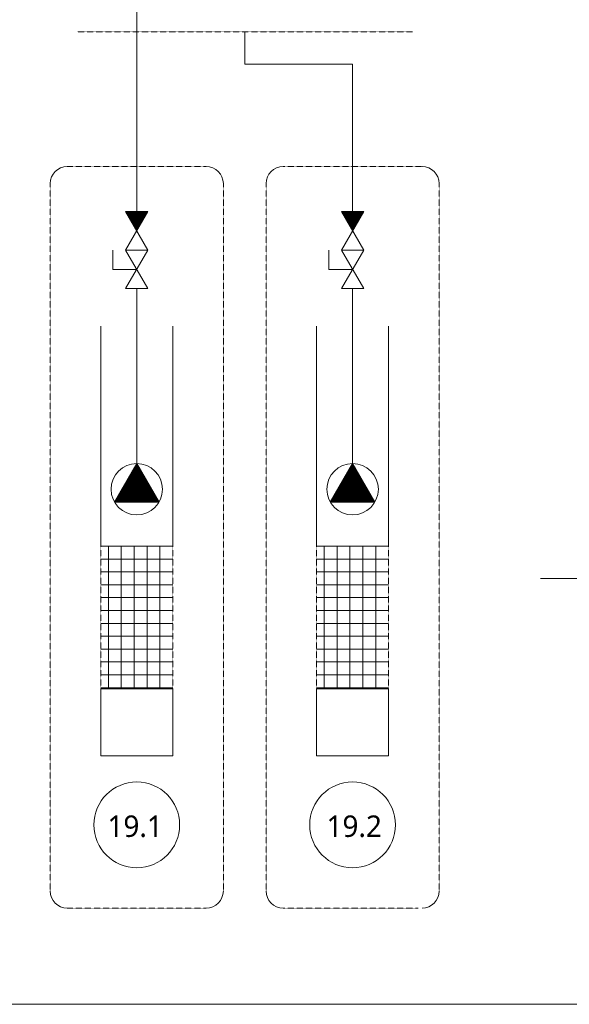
# Model space of a CAD drawing. Extents: x 8447392 to 8536225, y 5996969 to 6031026.
# Tile 26 of 37: x 8493711 to 8494993, y 6024298 to 6026594. Entities that reach past the tile are written whole.
import ezdxf
from ezdxf.enums import TextEntityAlignment as Align

# ---------------------------------------------------------------- set-up
doc = ezdxf.new("R2010")
doc.units = 0
doc.header["$MEASUREMENT"] = 0
doc.linetypes.add('DASHED', pattern=[0.75, 0.5, -0.25])
doc.layers.add('a_armatura', color=7, linetype='CONTINUOUS', lineweight=5)
doc.styles.add('TrembuchetMS', font='trebuc.ttf')

msp = doc.modelspace()

# ---------------------------------------------------------------- linework, layer by layer
at = {"layer": 'a_armatura', "color": 250, "lineweight": 5, "true_color": 0x424242}
for p, q in [((8493983.77241, 6026372.77484), (8493983.77241, 6026722.20079)), ((8494235.71976, 6026565.04815), (8494235.71976, 6026490.05417)), ((8494235.48895, 6026490.05417), (8494487.20549, 6026490.05417)), ((8494487.20549, 6026372.77484), (8494487.20549, 6026490.05417)), ((8493983.77241, 6026146.6298), (8493983.77241, 6026372.77484)), ((8494487.20549, 6026146.6298), (8494487.20549, 6026372.77484)), ((8494009.75317, 6026146.6298), (8493957.79165, 6026146.6298)), ((8493957.79165, 6026146.6298), (8494009.75317, 6026056.6298)), ((8494009.75317, 6026146.6298), (8493957.79165, 6026056.6298)), ((8493957.8905, 6026146.45857), (8493958.06173, 6026146.6298)), ((8493959.1846, 6026144.21713), (8493961.59727, 6026146.6298)), ((8493990.34174, 6026113.00822), (8493959.25532, 6026144.09464)), ((8493991.63584, 6026115.24966), (8493960.2557, 6026146.6298)), ((8493960.4787, 6026141.97569), (8493965.1328, 6026146.6298)), ((8493961.77279, 6026139.73425), (8493968.66833, 6026146.6298)), ((8493963.06689, 6026137.49282), (8493972.20387, 6026146.6298)), ((8493992.92993, 6026117.49109), (8493963.79123, 6026146.6298)), ((8493989.04765, 6026110.76678), (8493964.08495, 6026135.72947)), ((8493964.36098, 6026135.25138), (8493975.7394, 6026146.6298)), ((8493965.65508, 6026133.00994), (8493979.27493, 6026146.6298)), ((8493966.94917, 6026130.7685), (8493982.81047, 6026146.6298)), ((8493994.22403, 6026119.73253), (8493967.32676, 6026146.6298)), ((8493968.24327, 6026128.52706), (8493986.346, 6026146.6298)), ((8493969.53736, 6026126.28562), (8493989.88154, 6026146.6298)), ((8493970.83146, 6026124.04418), (8493993.41707, 6026146.6298)), ((8493995.51812, 6026121.97397), (8493970.8623, 6026146.6298)), ((8493972.12555, 6026121.80275), (8493996.9526, 6026146.6298)), ((8493973.41965, 6026119.56131), (8494000.48814, 6026146.6298)), ((8493996.81222, 6026124.21541), (8493974.39783, 6026146.6298)), ((8493974.71374, 6026117.31987), (8494004.02367, 6026146.6298)), ((8493976.00784, 6026115.07843), (8494007.55921, 6026146.6298)), ((8493977.30193, 6026112.83699), (8494007.92055, 6026143.45561)), ((8493998.10631, 6026126.45685), (8493977.93337, 6026146.6298)), ((8493978.59603, 6026110.59555), (8494003.09093, 6026135.09045)), ((8493999.40041, 6026128.69829), (8493981.4689, 6026146.6298)), ((8494000.6945, 6026130.93973), (8493985.00443, 6026146.6298)), ((8494001.9886, 6026133.18117), (8493988.53997, 6026146.6298)), ((8494003.2827, 6026135.4226), (8493992.0755, 6026146.6298)), ((8494004.57679, 6026137.66404), (8493995.61104, 6026146.6298)), ((8494005.87089, 6026139.90548), (8493999.14657, 6026146.6298)), ((8494007.16498, 6026142.14692), (8494002.6821, 6026146.6298)), ((8494008.45908, 6026144.38836), (8494006.21764, 6026146.6298)), ((8494513.18625, 6026146.6298), (8494461.22472, 6026146.6298)), ((8494461.22472, 6026146.6298), (8494513.18625, 6026056.6298)), ((8494513.18625, 6026146.6298), (8494461.22472, 6026056.6298)), ((8494461.32358, 6026146.45857), (8494461.49481, 6026146.6298)), ((8494462.61768, 6026144.21713), (8494465.03034, 6026146.6298)), ((8494493.77482, 6026113.00822), (8494462.6884, 6026144.09464)), ((8494495.06891, 6026115.24966), (8494463.68877, 6026146.6298)), ((8494463.91177, 6026141.97569), (8494468.56588, 6026146.6298)), ((8494465.20587, 6026139.73425), (8494472.10141, 6026146.6298)), ((8494466.49996, 6026137.49282), (8494475.63694, 6026146.6298)), ((8494496.36301, 6026117.49109), (8494467.22431, 6026146.6298)), ((8494492.48072, 6026110.76678), (8494467.51803, 6026135.72947)), ((8494467.79406, 6026135.25138), (8494479.17248, 6026146.6298)), ((8494469.08815, 6026133.00994), (8494482.70801, 6026146.6298)), ((8494470.38225, 6026130.7685), (8494486.24354, 6026146.6298)), ((8494497.6571, 6026119.73253), (8494470.75984, 6026146.6298)), ((8494471.67634, 6026128.52706), (8494489.77908, 6026146.6298)), ((8494472.97044, 6026126.28562), (8494493.31461, 6026146.6298)), ((8494474.26453, 6026124.04418), (8494496.85015, 6026146.6298)), ((8494498.9512, 6026121.97397), (8494474.29537, 6026146.6298)), ((8494475.55863, 6026121.80275), (8494500.38568, 6026146.6298)), ((8494476.85272, 6026119.56131), (8494503.92121, 6026146.6298)), ((8494500.2453, 6026124.21541), (8494477.83091, 6026146.6298)), ((8494478.14682, 6026117.31987), (8494507.45675, 6026146.6298)), ((8494479.44091, 6026115.07843), (8494510.99228, 6026146.6298)), ((8494480.73501, 6026112.83699), (8494511.35363, 6026143.45561)), ((8494501.53939, 6026126.45685), (8494481.36644, 6026146.6298)), ((8494482.0291, 6026110.59555), (8494506.524, 6026135.09045)), ((8494502.83349, 6026128.69829), (8494484.90198, 6026146.6298)), ((8494504.12758, 6026130.93973), (8494488.43751, 6026146.6298)), ((8494505.42168, 6026133.18117), (8494491.97304, 6026146.6298)), ((8494506.71577, 6026135.4226), (8494495.50858, 6026146.6298)), ((8494508.00987, 6026137.66404), (8494499.04411, 6026146.6298)), ((8494509.30396, 6026139.90548), (8494502.57965, 6026146.6298)), ((8494510.59806, 6026142.14692), (8494506.11518, 6026146.6298)), ((8494511.89215, 6026144.38836), (8494509.65071, 6026146.6298)), ((8493987.75355, 6026108.52534), (8493968.91458, 6026127.36431)), ((8493986.45946, 6026106.2839), (8493973.74421, 6026118.99915)), ((8493979.89012, 6026108.35411), (8493998.2613, 6026126.72529)), ((8493981.18422, 6026106.11267), (8493993.43167, 6026118.36012)), ((8494491.18663, 6026108.52534), (8494472.34766, 6026127.36431)), ((8494489.89253, 6026106.2839), (8494477.17729, 6026118.99915)), ((8494483.3232, 6026108.35411), (8494501.69437, 6026126.72529)), ((8494484.6173, 6026106.11267), (8494496.86474, 6026118.36012)), ((8493985.16536, 6026104.04246), (8493978.57384, 6026110.63399)), ((8493982.47831, 6026103.87124), (8493988.60204, 6026109.99496)), ((8493983.87127, 6026101.80102), (8493983.40347, 6026102.26882)), ((8494488.59844, 6026104.04246), (8494482.00691, 6026110.63399)), ((8494485.91139, 6026103.87124), (8494492.03511, 6026109.99496)), ((8494487.30434, 6026101.80102), (8494486.83654, 6026102.26882)), ((8493928.36227, 6026011.6298), (8493928.36227, 6026056.6298)), ((8493957.79165, 6026056.6298), (8494009.75317, 6026056.6298)), ((8493957.79165, 6025966.6298), (8494009.75317, 6026056.6298)), ((8494009.75317, 6025966.6298), (8493957.79165, 6026056.6298)), ((8494009.75317, 6026056.6298), (8493957.79165, 6026056.6298)), ((8494431.79535, 6026011.6298), (8494431.79535, 6026056.6298)), ((8494461.22472, 6026056.6298), (8494513.18625, 6026056.6298)), ((8494461.22472, 6025966.6298), (8494513.18625, 6026056.6298)), ((8494513.18625, 6025966.6298), (8494461.22472, 6026056.6298)), ((8494513.18625, 6026056.6298), (8494461.22472, 6026056.6298)), ((8493983.77241, 6026011.6298), (8493928.36227, 6026011.6298)), ((8494487.20549, 6026011.6298), (8494431.79535, 6026011.6298)), ((8493957.79165, 6025966.6298), (8494009.75317, 6025966.6298)), ((8493983.77241, 6025966.6298), (8493983.77241, 6025558.99431)), ((8494461.22472, 6025966.6298), (8494513.18625, 6025966.6298)), ((8494487.20549, 6025966.6298), (8494487.20549, 6025558.99431)), ((8493899.8669, 6025878.92111), (8493899.8669, 6025366.38806)), ((8494067.67792, 6025878.92111), (8494067.67792, 6025366.38806)), ((8494403.29997, 6025878.92111), (8494403.29997, 6025366.38806)), ((8494571.111, 6025878.92111), (8494571.111, 6025366.38806)), ((8493983.77241, 6025558.99431), (8493931.81089, 6025468.99431)), ((8493939.56786, 6025482.42979), (8493995.61698, 6025538.4789)), ((8493944.39749, 6025490.79495), (8493994.32289, 6025540.72034)), ((8493949.22712, 6025499.16011), (8493993.02879, 6025542.96178)), ((8493954.05675, 6025507.52528), (8493991.7347, 6025545.20322)), ((8493958.88638, 6025515.89044), (8493990.4406, 6025547.44466)), ((8493963.71601, 6025524.2556), (8493989.14651, 6025549.6861)), ((8493968.54564, 6025532.62076), (8493987.85241, 6025551.92754)), ((8494027.23907, 6025483.70784), (8493972.12555, 6025538.82136)), ((8493973.37527, 6025540.98593), (8493986.55831, 6025554.16897)), ((8494022.40944, 6025492.073), (8493973.41965, 6025541.0628)), ((8494017.57981, 6025500.43816), (8493974.71374, 6025543.30423)), ((8494012.75018, 6025508.80333), (8493976.00784, 6025545.54567)), ((8494007.92055, 6025517.16849), (8493977.30193, 6025547.78711)), ((8493978.2049, 6025549.35109), (8493985.26422, 6025556.41041)), ((8494003.09093, 6025525.53365), (8493978.59603, 6025550.02855)), ((8493998.2613, 6025533.89882), (8493979.89012, 6025552.26999)), ((8493993.43167, 6025542.26398), (8493981.18422, 6025554.51143)), ((8493988.60204, 6025550.62914), (8493982.47831, 6025556.75287)), ((8493983.03453, 6025557.71625), (8493983.97012, 6025558.65185)), ((8493983.77241, 6025558.99431), (8494035.73393, 6025468.99431)), ((8494487.20549, 6025558.99431), (8494435.24396, 6025468.99431)), ((8494443.00094, 6025482.42979), (8494499.05006, 6025538.4789)), ((8494447.83057, 6025490.79495), (8494497.75596, 6025540.72034)), ((8494452.6602, 6025499.16011), (8494496.46187, 6025542.96178)), ((8494457.48983, 6025507.52528), (8494495.16777, 6025545.20322)), ((8494462.31946, 6025515.89044), (8494493.87368, 6025547.44466)), ((8494467.14909, 6025524.2556), (8494492.57958, 6025549.6861)), ((8494471.97871, 6025532.62076), (8494491.28549, 6025551.92754)), ((8494530.67215, 6025483.70784), (8494475.55863, 6025538.82136)), ((8494476.80834, 6025540.98593), (8494489.99139, 6025554.16897)), ((8494525.84252, 6025492.073), (8494476.85272, 6025541.0628)), ((8494521.01289, 6025500.43816), (8494478.14682, 6025543.30423)), ((8494516.18326, 6025508.80333), (8494479.44091, 6025545.54567)), ((8494511.35363, 6025517.16849), (8494480.73501, 6025547.78711)), ((8494481.63797, 6025549.35109), (8494488.6973, 6025556.41041)), ((8494506.524, 6025525.53365), (8494482.0291, 6025550.02855)), ((8494501.69437, 6025533.89882), (8494483.3232, 6025552.26999)), ((8494496.86474, 6025542.26398), (8494484.6173, 6025554.51143)), ((8494492.03511, 6025550.62914), (8494485.91139, 6025556.75287)), ((8494486.4676, 6025557.71625), (8494487.4032, 6025558.65185)), ((8494487.20549, 6025558.99431), (8494539.16701, 6025468.99431)), ((8493933.20345, 6025468.99431), (8493998.20517, 6025533.99603)), ((8493934.73823, 6025474.06462), (8493996.91108, 6025536.23747)), ((8493936.73898, 6025468.99431), (8493999.49927, 6025531.75459)), ((8493940.27452, 6025468.99431), (8494000.79336, 6025529.51315)), ((8493943.81005, 6025468.99431), (8494002.08746, 6025527.27171)), ((8493947.34559, 6025468.99431), (8494003.38155, 6025525.03027)), ((8493950.88112, 6025468.99431), (8494004.67565, 6025522.78883)), ((8493954.41665, 6025468.99431), (8494005.96974, 6025520.54739)), ((8493957.95219, 6025468.99431), (8494007.26384, 6025518.30596)), ((8494006.59727, 6025468.99431), (8493959.1846, 6025516.40697)), ((8494010.1328, 6025468.99431), (8493960.4787, 6025518.64841)), ((8493961.48772, 6025468.99431), (8494008.55793, 6025516.06452)), ((8494013.66833, 6025468.99431), (8493961.77279, 6025520.88985)), ((8494017.20387, 6025468.99431), (8493963.06689, 6025523.13129)), ((8494020.7394, 6025468.99431), (8493964.36098, 6025525.37272)), ((8494024.27493, 6025468.99431), (8493965.65508, 6025527.61416)), ((8494027.81047, 6025468.99431), (8493966.94917, 6025529.8556)), ((8494031.346, 6025468.99431), (8493968.24327, 6025532.09704)), ((8494034.88154, 6025468.99431), (8493969.53736, 6025534.33848)), ((8494032.0687, 6025475.34267), (8493970.83146, 6025536.57992)), ((8494436.63653, 6025468.99431), (8494501.63825, 6025533.99603)), ((8494438.17131, 6025474.06462), (8494500.34415, 6025536.23747)), ((8494440.17206, 6025468.99431), (8494502.93234, 6025531.75459)), ((8494443.70759, 6025468.99431), (8494504.22644, 6025529.51315)), ((8494447.24313, 6025468.99431), (8494505.52053, 6025527.27171)), ((8494450.77866, 6025468.99431), (8494506.81463, 6025525.03027)), ((8494454.3142, 6025468.99431), (8494508.10872, 6025522.78883)), ((8494457.84973, 6025468.99431), (8494509.40282, 6025520.54739)), ((8494461.38526, 6025468.99431), (8494510.69691, 6025518.30596)), ((8494510.03034, 6025468.99431), (8494462.61768, 6025516.40697)), ((8494513.56588, 6025468.99431), (8494463.91177, 6025518.64841)), ((8494464.9208, 6025468.99431), (8494511.99101, 6025516.06452)), ((8494517.10141, 6025468.99431), (8494465.20587, 6025520.88985)), ((8494520.63694, 6025468.99431), (8494466.49996, 6025523.13129)), ((8494524.17248, 6025468.99431), (8494467.79406, 6025525.37272)), ((8494527.70801, 6025468.99431), (8494469.08815, 6025527.61416)), ((8494531.24354, 6025468.99431), (8494470.38225, 6025529.8556)), ((8494534.77908, 6025468.99431), (8494471.67634, 6025532.09704)), ((8494538.31461, 6025468.99431), (8494472.97044, 6025534.33848)), ((8494535.50178, 6025475.34267), (8494474.26453, 6025536.57992)), ((8493971.24193, 6025468.99431), (8493946.24365, 6025493.99258)), ((8493974.77746, 6025468.99431), (8493947.53774, 6025496.23402)), ((8493978.31299, 6025468.99431), (8493948.83184, 6025498.47546)), ((8493981.84853, 6025468.99431), (8493950.12593, 6025500.7169)), ((8493985.38406, 6025468.99431), (8493951.42003, 6025502.95834)), ((8493988.9196, 6025468.99431), (8493952.71412, 6025505.19978)), ((8493992.45513, 6025468.99431), (8493954.00822, 6025507.44122)), ((8493995.99066, 6025468.99431), (8493955.30231, 6025509.68265)), ((8493999.5262, 6025468.99431), (8493956.59641, 6025511.92409)), ((8494003.06173, 6025468.99431), (8493957.8905, 6025514.16553)), ((8493965.02326, 6025468.99431), (8494009.85203, 6025513.82308)), ((8493968.55879, 6025468.99431), (8494011.14612, 6025511.58164)), ((8493972.09432, 6025468.99431), (8494012.44022, 6025509.3402)), ((8493975.62986, 6025468.99431), (8494013.73431, 6025507.09876)), ((8493979.16539, 6025468.99431), (8494015.02841, 6025504.85732)), ((8493982.70092, 6025468.99431), (8494016.32251, 6025502.61589)), ((8493986.23646, 6025468.99431), (8494017.6166, 6025500.37445)), ((8493989.77199, 6025468.99431), (8494018.9107, 6025498.13301)), ((8493993.30753, 6025468.99431), (8494020.20479, 6025495.89157)), ((8493996.84306, 6025468.99431), (8494021.49889, 6025493.65013)), ((8494474.675, 6025468.99431), (8494449.67672, 6025493.99258)), ((8494478.21054, 6025468.99431), (8494450.97082, 6025496.23402)), ((8494481.74607, 6025468.99431), (8494452.26491, 6025498.47546)), ((8494485.2816, 6025468.99431), (8494453.55901, 6025500.7169)), ((8494488.81714, 6025468.99431), (8494454.8531, 6025502.95834)), ((8494492.35267, 6025468.99431), (8494456.1472, 6025505.19978)), ((8494495.88821, 6025468.99431), (8494457.4413, 6025507.44122)), ((8494499.42374, 6025468.99431), (8494458.73539, 6025509.68265)), ((8494502.95927, 6025468.99431), (8494460.02949, 6025511.92409)), ((8494506.49481, 6025468.99431), (8494461.32358, 6025514.16553)), ((8494468.45633, 6025468.99431), (8494513.28511, 6025513.82308)), ((8494471.99187, 6025468.99431), (8494514.5792, 6025511.58164)), ((8494475.5274, 6025468.99431), (8494515.8733, 6025509.3402)), ((8494479.06293, 6025468.99431), (8494517.16739, 6025507.09876)), ((8494482.59847, 6025468.99431), (8494518.46149, 6025504.85732)), ((8494486.134, 6025468.99431), (8494519.75558, 6025502.61589)), ((8494489.66954, 6025468.99431), (8494521.04968, 6025500.37445)), ((8494493.20507, 6025468.99431), (8494522.34377, 6025498.13301)), ((8494496.7406, 6025468.99431), (8494523.63787, 6025495.89157)), ((8494500.27614, 6025468.99431), (8494524.93196, 6025493.65013)), ((8493932.35105, 6025468.99431), (8493932.0086, 6025469.33676)), ((8493935.88659, 6025468.99431), (8493933.3027, 6025471.5782)), ((8493939.42212, 6025468.99431), (8493934.59679, 6025473.81964)), ((8493942.95765, 6025468.99431), (8493935.89089, 6025476.06107)), ((8493946.49319, 6025468.99431), (8493937.18498, 6025478.30251)), ((8493950.02872, 6025468.99431), (8493938.47908, 6025480.54395)), ((8493953.56426, 6025468.99431), (8493939.77317, 6025482.78539)), ((8493957.09979, 6025468.99431), (8493941.06727, 6025485.02683)), ((8493960.63532, 6025468.99431), (8493942.36136, 6025487.26827)), ((8493964.17086, 6025468.99431), (8493943.65546, 6025489.50971)), ((8493967.70639, 6025468.99431), (8493944.94955, 6025491.75114)), ((8494000.37859, 6025468.99431), (8494022.79298, 6025491.40869)), ((8494003.91413, 6025468.99431), (8494024.08708, 6025489.16725)), ((8494007.44966, 6025468.99431), (8494025.38117, 6025486.92581)), ((8494010.9852, 6025468.99431), (8494026.67527, 6025484.68438)), ((8494014.52073, 6025468.99431), (8494027.96936, 6025482.44294)), ((8494018.05626, 6025468.99431), (8494029.26346, 6025480.2015)), ((8494021.5918, 6025468.99431), (8494030.55755, 6025477.96006)), ((8494025.12733, 6025468.99431), (8494031.85165, 6025475.71862)), ((8494028.66287, 6025468.99431), (8494033.14574, 6025473.47718)), ((8494032.1984, 6025468.99431), (8494034.43984, 6025471.23574)), ((8494435.78413, 6025468.99431), (8494435.44168, 6025469.33676)), ((8494439.31966, 6025468.99431), (8494436.73577, 6025471.5782)), ((8494442.8552, 6025468.99431), (8494438.02987, 6025473.81964)), ((8494446.39073, 6025468.99431), (8494439.32396, 6025476.06107)), ((8494449.92626, 6025468.99431), (8494440.61806, 6025478.30251)), ((8494453.4618, 6025468.99431), (8494441.91215, 6025480.54395)), ((8494456.99733, 6025468.99431), (8494443.20625, 6025482.78539)), ((8494460.53287, 6025468.99431), (8494444.50034, 6025485.02683)), ((8494464.0684, 6025468.99431), (8494445.79444, 6025487.26827)), ((8494467.60393, 6025468.99431), (8494447.08853, 6025489.50971)), ((8494471.13947, 6025468.99431), (8494448.38263, 6025491.75114)), ((8494503.81167, 6025468.99431), (8494526.22606, 6025491.40869)), ((8494507.3472, 6025468.99431), (8494527.52015, 6025489.16725)), ((8494510.88274, 6025468.99431), (8494528.81425, 6025486.92581)), ((8494514.41827, 6025468.99431), (8494530.10834, 6025484.68438)), ((8494517.95381, 6025468.99431), (8494531.40244, 6025482.44294)), ((8494521.48934, 6025468.99431), (8494532.69653, 6025480.2015)), ((8494525.02487, 6025468.99431), (8494533.99063, 6025477.96006)), ((8494528.56041, 6025468.99431), (8494535.28472, 6025475.71862)), ((8494532.09594, 6025468.99431), (8494536.57882, 6025473.47718)), ((8494535.63148, 6025468.99431), (8494537.87291, 6025471.23574)), ((8493931.81089, 6025468.99431), (8494035.73393, 6025468.99431)), ((8494539.16701, 6025468.99431), (8494435.24396, 6025468.99431)), ((8493899.8669, 6025366.38806), (8494067.67792, 6025366.38806)), ((8493917.67792, 6025034.03616), (8493917.67792, 6025366.38806)), ((8493947.67792, 6025034.03616), (8493947.67792, 6025366.38806)), ((8493977.67792, 6025034.03616), (8493977.67792, 6025366.38806)), ((8494007.67792, 6025034.03616), (8494007.67792, 6025366.38806)), ((8494037.67792, 6025034.03616), (8494037.67792, 6025366.38806)), ((8494571.111, 6025366.38806), (8494403.29997, 6025366.38806)), ((8494421.111, 6025034.03616), (8494421.111, 6025366.38806)), ((8494451.111, 6025034.03616), (8494451.111, 6025366.38806)), ((8494481.111, 6025034.03616), (8494481.111, 6025366.38806)), ((8494511.111, 6025034.03616), (8494511.111, 6025366.38806)), ((8494541.111, 6025034.03616), (8494541.111, 6025366.38806)), ((8494067.67792, 6025336.38806), (8493899.8669, 6025336.38806)), ((8494571.111, 6025336.38806), (8494403.29997, 6025336.38806)), ((8494067.67792, 6025306.38806), (8493899.8669, 6025306.38806)), ((8494571.111, 6025306.38806), (8494403.29997, 6025306.38806)), ((8494925.35457, 6025290.70263), (8496554.53589, 6025290.70263)), ((8494067.67792, 6025276.38806), (8493899.8669, 6025276.38806)), ((8494571.111, 6025276.38806), (8494403.29997, 6025276.38806)), ((8494067.67792, 6025246.38806), (8493899.8669, 6025246.38806)), ((8494571.111, 6025246.38806), (8494403.29997, 6025246.38806)), ((8494067.67792, 6025216.38806), (8493899.8669, 6025216.38806)), ((8494571.111, 6025216.38806), (8494403.29997, 6025216.38806)), ((8494067.67792, 6025186.38806), (8493899.8669, 6025186.38806)), ((8494571.111, 6025186.38806), (8494403.29997, 6025186.38806)), ((8494067.67792, 6025156.38806), (8493899.8669, 6025156.38806)), ((8494571.111, 6025156.38806), (8494403.29997, 6025156.38806)), ((8494067.67792, 6025126.38806), (8493899.8669, 6025126.38806)), ((8494571.111, 6025126.38806), (8494403.29997, 6025126.38806)), ((8494067.67792, 6025096.38806), (8493899.8669, 6025096.38806)), ((8494571.111, 6025096.38806), (8494403.29997, 6025096.38806)), ((8494067.67792, 6025066.38806), (8493899.8669, 6025066.38806)), ((8494571.111, 6025066.38806), (8494403.29997, 6025066.38806)), ((8494067.67792, 6025036.38806), (8493899.8669, 6025036.38806)), ((8493899.8669, 6025034.03616), (8494067.67792, 6025034.03616)), ((8493899.8669, 6025034.03616), (8493899.8669, 6024877.70721)), ((8494067.67792, 6025034.03616), (8494067.67792, 6024877.70721)), ((8494571.111, 6025036.38806), (8494403.29997, 6025036.38806)), ((8494571.111, 6025034.03616), (8494403.29997, 6025034.03616)), ((8494403.29997, 6025034.03616), (8494403.29997, 6024877.70721)), ((8494571.111, 6025034.03616), (8494571.111, 6024877.70721)), ((8493899.8669, 6024877.70721), (8494067.67792, 6024877.70721)), ((8494571.111, 6024877.70721), (8494403.29997, 6024877.70721))]:
    msp.add_line(p, q, dxfattribs=at)
at = {"layer": 'a_armatura', "color": 250, "linetype": 'DASHED', "lineweight": 5, "true_color": 0x424242}
for p, q in [((8493845.25854, 6026565.04815), (8494626.71791, 6026565.04815)), ((8493821.81875, 6026251.45607), (8494145.72606, 6026251.45607)), ((8494325.25183, 6026251.45607), (8494649.15914, 6026251.45607)), ((8493781.81875, 6024562.58064), (8493781.81875, 6026211.45607)), ((8494185.72606, 6024562.58064), (8494185.72606, 6026211.45607)), ((8494285.25183, 6024562.58064), (8494285.25183, 6026211.45607)), ((8494689.15914, 6024562.58064), (8494689.15914, 6026211.45607)), ((8493899.8669, 6025366.38806), (8493899.8669, 6025034.03616)), ((8494067.67792, 6025366.38806), (8494067.67792, 6025034.03616)), ((8494403.29997, 6025366.38806), (8494403.29997, 6025034.03616)), ((8494571.111, 6025366.38806), (8494571.111, 6025034.03616)), ((8493821.81875, 6024522.58064), (8494145.72606, 6024522.58064)), ((8494325.25183, 6024522.58064), (8494640.04137, 6024522.58064))]:
    msp.add_line(p, q, dxfattribs=at)
at = {"layer": 'a_armatura', "color": 250, "lineweight": 5, "true_color": 0x424242}
msp.add_lwpolyline([(8493952.82597, 6027886.9715), (8492174.48018, 6027886.9715), (8492174.48018, 6024298.32142), (8501121.47424, 6024298.32142), (8501121.47424, 6026717.21868), (8500904.30387, 6026717.21868)], dxfattribs=at)
for centre, radius in [((8493983.77241, 6025498.99431), 60), ((8494487.20549, 6025498.99431), 60), ((8493983.77241, 6024716.56108), 100), ((8494487.20549, 6024716.56108), 100)]:
    msp.add_circle(centre, radius, dxfattribs=at)
for centre, start, end in [((8493821.81875, 6026211.45607), 90, 180), ((8494145.72606, 6026211.45607), 0, 90), ((8494325.25183, 6026211.45607), 90, 180), ((8494649.15914, 6026211.45607), 0, 90), ((8493821.81875, 6024562.58064), 180, 270), ((8494145.72606, 6024562.58064), 270, 0), ((8494325.25183, 6024562.58064), 180, 270), ((8494649.15914, 6024562.58064), 270, 0)]:
    msp.add_arc(centre, 40, start, end, dxfattribs=at)

# ---------------------------------------------------------------- texts
at = {"layer": 'a_armatura', "color": 250, "lineweight": 5, "true_color": 0x424242, "style": 'TrembuchetMS'}
for s, p in [('19.1', (8493980.07093, 6024688.56108)), ('19.2', (8494490.90696, 6024688.56108))]:
    msp.add_text(s, height=50, dxfattribs=at).set_placement(p, align=Align.CENTER)

doc.saveas('drawing.dxf')
